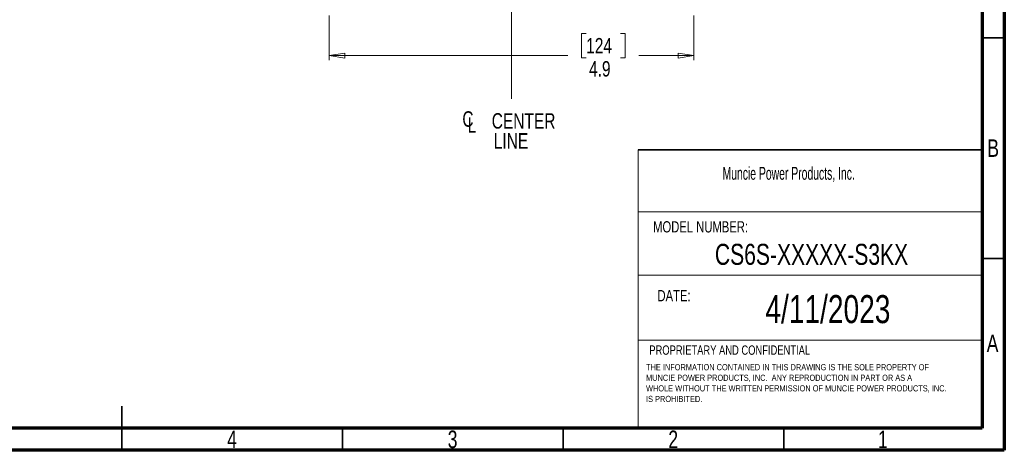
# Model space of a CAD drawing. Header units: inches. Extents: x 0.6 to 16.3, y 0.2 to 11.5.
# Tile 8 of 16: x 7.6 to 16.3, y 0.2 to 4. Entities that reach past the tile are written whole.
import ezdxf

# ---------------------------------------------------------------- set-up
doc = ezdxf.new("R2010")
doc.units = ezdxf.units.IN
doc.header["$MEASUREMENT"] = 0
doc.linetypes.add('CENTERX2', pattern=[0.8, 0.5, -0.1, 0.1, -0.1])
doc.styles.add('SLDTEXTSTYLE0', font='TXT', dxfattribs={"width": 0.75})
doc.styles.add('SLDTEXTSTYLE1', font='TXT', dxfattribs={"width": 0.605})
doc.dimstyles.new('SLDDIMSTYLE1', dxfattribs={"dimtxt": 0.137795, "dimasz": 0.14, "dimexe": 0, "dimexo": 0.0625, "dimgap": 0.034449, "dimtad": 0, "dimdec": 1, "dimlfac": 1.5, "dimrnd": 1e-09, "dimzin": 12, "dimdsep": 46, "dimtxsty": 'SLDTEXTSTYLE0', "dimblk1": 'CLOSED', "dimblk2": 'CLOSED', "dimsah": 1, "dimcen": 0.09, "dimadec": 0, "dimazin": 3, "dimtfac": 1, "dimtdec": 1, "dimtofl": 0, "dimtmove": 0, "dimatfit": 3, "dimldrblk": 'CLOSED', "dimfxl": 0, "dimfrac": 2, "dimtolj": 1, "dimtzin": 12, "dimarcsym": 0})

# ---------------------------------------------------------------- blocks, each defined once
blk = doc.blocks.new('SW_NOTE_0')
at = {"color": 0, "linetype": 'Continuous', "lineweight": 0, "char_height": 0.055, "attachment_point": 1, "style": 'SLDTEXTSTYLE0'}
for s, insert in [('THE INFORMATION CONTAINED IN THIS DRAWING IS THE SOLE PROPERTY OF', (0, 0.0709)), ('MUNCIE POWER PRODUCTS, INC.  ANY REPRODUCTION IN PART OR AS A', (0, -0.0235)), ('WHOLE WITHOUT THE WRITTEN PERMISSION OF MUNCIE POWER PRODUCTS, INC.', (0, -0.1178)), ('IS PROHIBITED.', (0, -0.2122))]:
    blk.add_mtext(s, dxfattribs=dict(at, insert=insert))
blk = doc.blocks.new('_Closed')
at = {"color": 0, "linetype": 'ByBlock', "lineweight": -2}
for p, q in [((-1, 0.166667), (0, 0)), ((-1, 0.166667), (-1, -0.166667)), ((0, 0), (-1, -0.166667)), ((0, 0), (-1, 0))]:
    blk.add_line(p, q, dxfattribs=at)
blk = doc.blocks.new('_D_11')
at = {"color": 7, "linetype": 'Continuous', "lineweight": 0}
for p, q in [((10.3146, 4.0754), (10.3146, 3.679)), ((13.5679, 4.0754), (13.5679, 3.679)), ((12.6078, 3.9168), (12.5658, 3.9168)), ((12.5658, 3.9168), (12.5658, 3.6981)), ((12.9132, 3.9168), (12.9552, 3.9168)), ((12.9552, 3.9168), (12.9552, 3.6981)), ((10.3146, 3.7184), (12.445, 3.7184)), ((12.5658, 3.6981), (12.6078, 3.6981)), ((12.9552, 3.6981), (12.9132, 3.6981)), ((13.5679, 3.7184), (13.076, 3.7184))]:
    blk.add_line(p, q, dxfattribs=at)
at = {"color": 7, "linetype": 'Continuous', "lineweight": 18, "xscale": 0.14, "yscale": 0.14, "rotation": 180.0000000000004}
blk.add_blockref('_Closed', (10.3146, 3.7184, -0.0696), dxfattribs=at)
at = {"color": 7, "linetype": 'Continuous', "lineweight": 18, "xscale": 0.14, "yscale": 0.14}
blk.add_blockref('_Closed', (13.5679, 3.7184, -0.0696), dxfattribs=at)
at = {"color": 7, "linetype": 'Continuous', "lineweight": 18, "char_height": 0.1378, "attachment_point": 1, "style": 'SLDTEXTSTYLE0'}
for s, insert in [('124', (12.6078, 3.8757)), ('4.9', (12.6332, 3.6696))]:
    blk.add_mtext(s, dxfattribs=dict(at, insert=insert))
blk = doc.blocks.new('SW_SYMBOL_MOD_CL')
at = {"color": 0, "linetype": 'Continuous', "lineweight": 0, "char_height": 30.8, "attachment_point": 5, "style": 'SLDTEXTSTYLE0'}
for s, insert in [('C', (15.7, 23.6)), ('L', (23.6, 11.8))]:
    blk.add_mtext(s, dxfattribs=dict(at, insert=insert))
blk = doc.blocks.new('SW_NOTE_0_2')
at = {"color": 0, "linetype": 'Continuous', "lineweight": 0, "xscale": 0.004470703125, "yscale": 0.004470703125, "zscale": 0.004470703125}
blk.add_blockref('SW_SYMBOL_MOD_CL', (0, 0.0191), dxfattribs=at)
at = {"color": 0, "linetype": 'Continuous', "lineweight": 0, "char_height": 0.1378, "attachment_point": 2, "style": 'SLDTEXTSTYLE0'}
for s, insert in [('CENTER', (0.5667, 0.1776)), ('LINE', (0.4541, -0.0005))]:
    blk.add_mtext(s, dxfattribs=dict(at, insert=insert))

msp = doc.modelspace()

# ---------------------------------------------------------------- linework, layer by layer
at = {"color": 7, "linetype": 'Continuous', "lineweight": 70}
for p, q in [((16.3386, 11.4961), (16.3386, 0.1969)), ((16.1417, 11.2992), (16.1417, 0.3937)), ((16.1417, 0.3937), (0.7874, 0.3937)), ((16.3386, 0.1969), (0.5906, 0.1969))]:
    msp.add_line(p, q, dxfattribs=at)
at = {"color": 7, "linetype": 'CENTERX2', "lineweight": 18}
for p, q in [((11.9413, 3.3318), (11.9413, 9.8296)), ((11.9413, 4.1148), (11.9413, 3.3318))]:
    msp.add_line(p, q, dxfattribs=at)
at = {"color": 7, "linetype": 'Continuous', "lineweight": 35}
for p, q in [((16.1417, 3.878), (16.3386, 3.878)), ((13.0705, 2.8782), (16.1417, 2.8782)), ((16.1417, 1.9094), (16.3386, 1.9094)), ((8.4646, 0.1969), (8.4646, 0.5906)), ((8.4646, 0.3937), (8.4646, 0.1969)), ((10.4331, 0.3937), (10.4331, 0.1969)), ((12.4016, 0.3937), (12.4016, 0.1969)), ((14.3701, 0.3937), (14.3701, 0.1969))]:
    msp.add_line(p, q, dxfattribs=at)
at = {"color": 7, "linetype": 'Continuous', "lineweight": 18}
for p, q in [((13.0705, 2.8782), (13.0705, 0.3934)), ((13.0705, 2.3236), (16.1417, 2.3236)), ((13.0705, 1.7609), (16.1417, 1.7609)), ((13.0705, 1.1782), (16.1417, 1.1782))]:
    msp.add_line(p, q, dxfattribs=at)

# ---------------------------------------------------------------- block references
at = {"color": 7, "linetype": 'Continuous', "lineweight": 0}
for name, p in [('SW_NOTE_0_2', (11.4824, 3.0273)), ('SW_NOTE_0', (13.1416, 0.895))]:
    msp.add_blockref(name, p, dxfattribs=at)

# ---------------------------------------------------------------- texts
for s, insert, char_height, attachment_point, style in [('B', (16.239, 2.9714), 0.1562, 2, 'SLDTEXTSTYLE0'), ('Muncie Power Products, Inc.', (13.8246, 2.7255), 0.114583, 1, 'SLDTEXTSTYLE1'), ('MODEL NUMBER:', (13.2049, 2.2408), 0.1, 1, 'SLDTEXTSTYLE0'), ('CS6S-XXXXX-S3KX', (14.6185, 2.0391), 0.1875, 2, 'SLDTEXTSTYLE0'), ('DATE:', (13.2438, 1.6265), 0.1, 1, 'SLDTEXTSTYLE0'), ('4/11/2023', (14.7646, 1.5816), 0.25, 2, 'SLDTEXTSTYLE0'), ('A', (16.2338, 1.2293), 0.1562, 2, 'SLDTEXTSTYLE0'), ('PROPRIETARY AND CONFIDENTIAL', (13.1709, 1.1326), 0.083333, 1, 'SLDTEXTSTYLE0'), ('4', (9.4472, 0.373), 0.1562, 2, 'SLDTEXTSTYLE0'), ('3', (11.4157, 0.373), 0.1562, 2, 'SLDTEXTSTYLE0'), ('2', (13.3843, 0.373), 0.1562, 2, 'SLDTEXTSTYLE0'), ('1', (15.2543, 0.373), 0.1562, 2, 'SLDTEXTSTYLE0')]:
    msp.add_mtext(s, dxfattribs=dict(at, insert=insert, char_height=char_height, attachment_point=attachment_point, style=style))

# ---------------------------------------------------------------- dimensions: what is measured, and where the dimension line sits
at = {"color": 7, "linetype": 'Continuous', "lineweight": 18}
dim = msp.add_linear_dim(base=(13.5679, 3.7184), p1=(10.3146, 4.1148), p2=(13.5679, 4.1148), dimstyle='SLDDIMSTYLE1', dxfattribs=at)
dim.commit()
dim.dimension.update_dxf_attribs({"geometry": '_D_11', "text_midpoint": (12.7605, 3.7184), "dimtype": 160})

doc.saveas('drawing.dxf')
